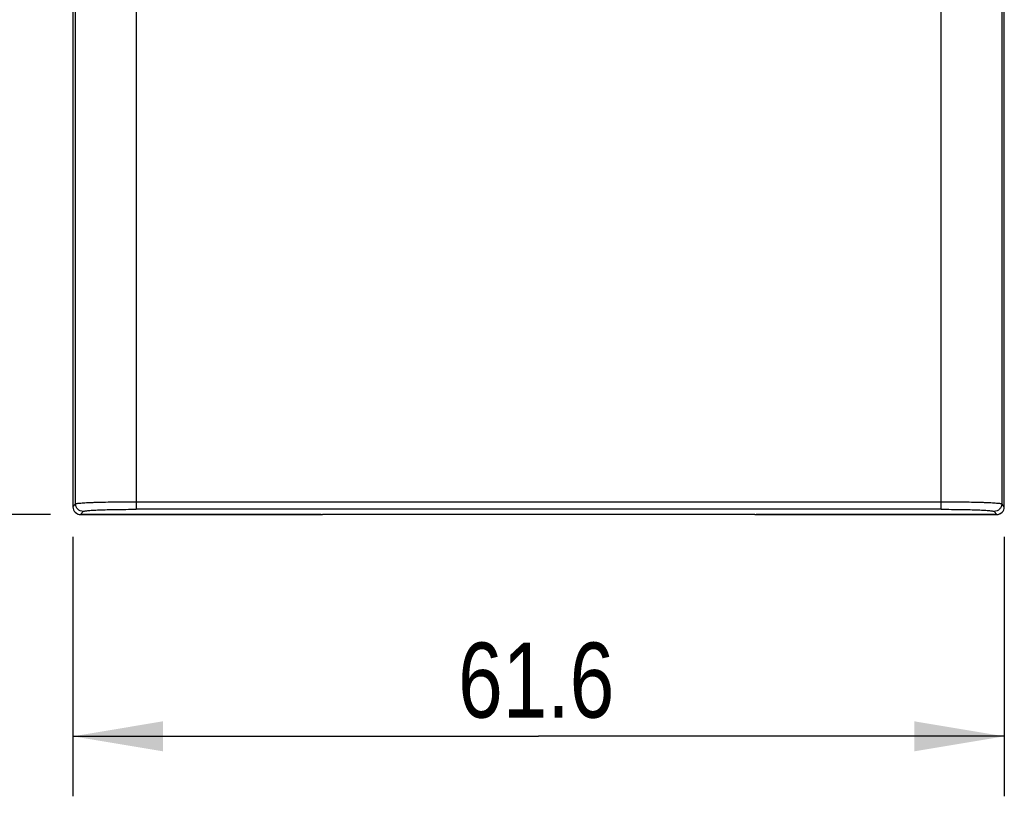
# Model space of a CAD drawing. Header units: inches. Extents: x 0 to 17, y 0 to 11.
# Tile 2 of 10: x 1.9 to 4, y 4.2 to 5.8. Entities that reach past the tile are written whole.
import ezdxf

# ---------------------------------------------------------------- set-up
doc = ezdxf.new("R2010")
doc.units = ezdxf.units.IN
doc.header["$LTSCALE"] = 0.935
doc.header["$MEASUREMENT"] = 0
doc.layers.get('0').update_dxf_attribs({"linetype": 'CONTINUOUS'})
doc.styles.get("Standard").update_dxf_attribs({"font": 'txt', "width": 0.8})
doc.dimstyles.new('DIMSTYLE_1', dxfattribs={"dimtxt": 0.15625, "dimasz": 0.1875, "dimexe": 0.125, "dimexo": 0.0625, "dimgap": 0.039062, "dimtad": 0, "dimtih": 1, "dimtoh": 1, "dimdec": 1, "dimlfac": 1.25, "dimzin": 4, "dimdsep": 46, "dimtxsty": 'Standard', "dimblk": '_FILLED', "dimblk1": '_FILLED', "dimblk2": '_FILLED', "dimcen": 0.09, "dimazin": 1, "dimtfac": 1, "dimtofl": 0, "dimtmove": 0, "dimatfit": 3, "dimldrblk": '_FILLED', "dimfxl": 1, "dimtolj": 1, "dimtzin": 4, "dimarcsym": 0})

# ---------------------------------------------------------------- blocks, each defined once
blk = doc.blocks.new('_FILLED')
at = {"color": 0, "linetype": 'ByBlock'}
blk.add_solid([(0, 0), (-1, 0.167), (-1, -0.167)], dxfattribs=at)
blk = doc.blocks.new('*D1')
at = {"color": 7, "linetype": 'Continuous', "transparency": 16777216}
for p, q in [((2.1206, 6.9936), (0.9444, 6.9936)), ((1.0694, 6.9936), (1.0694, 5.9002)), ((1.0694, 4.8067), (1.0694, 5.9002)), ((2.0051, 4.8067), (0.9444, 4.8067))]:
    blk.add_line(p, q, dxfattribs=at)
at = {"color": 7, "linetype": 'Continuous', "transparency": 16777216, "xscale": 0.1875, "yscale": 0.1875, "zscale": 0.1875}
for p, rotation in [((1.0694, 6.9936), 90), ((1.0694, 4.8067), 270)]:
    blk.add_blockref('_FILLED', p, dxfattribs=dict(at, rotation=rotation))
at = {"color": 7, "linetype": 'Continuous', "transparency": 16777216, "insert": (0.8741, 5.9002), "char_height": 0.15625, "width": 0.5, "attachment_point": 2, "rotation": 90, "line_spacing_factor": 0.9}
blk.add_mtext('69.4', dxfattribs=at)
blk = doc.blocks.new('*D2')
at = {"color": 7, "linetype": 'Continuous', "transparency": 16777216}
for p, q in [((2.0518, 4.7599), (2.0518, 4.2195)), ((3.9913, 4.7599), (3.9913, 4.2195)), ((2.0518, 4.3445), (3.0215, 4.3445)), ((3.9913, 4.3445), (3.0215, 4.3445))]:
    blk.add_line(p, q, dxfattribs=at)
at = {"color": 7, "linetype": 'Continuous', "transparency": 16777216, "xscale": 0.1875, "yscale": 0.1875, "zscale": 0.1875, "rotation": 180}
blk.add_blockref('_FILLED', (2.0518, 4.3445), dxfattribs=at)
at = {"color": 7, "linetype": 'Continuous', "transparency": 16777216, "xscale": 0.1875, "yscale": 0.1875, "zscale": 0.1875}
blk.add_blockref('_FILLED', (3.9913, 4.3445), dxfattribs=at)
at = {"color": 7, "linetype": 'Continuous', "transparency": 16777216, "insert": (3.0165, 4.5398), "char_height": 0.15625, "width": 0.5, "attachment_point": 2, "line_spacing_factor": 0.9}
blk.add_mtext('61.6', dxfattribs=at)

msp = doc.modelspace()

# ---------------------------------------------------------------- linework, layer by layer
at = {"color": 7, "linetype": 'Continuous'}
for p, q in [((2.05726, 4.82882), (2.05726, 6.28141)), ((2.18317, 6.28845), (2.18317, 4.81748)), ((3.85992, 4.81748), (3.85992, 6.28845)), ((3.98583, 6.28141), (3.98583, 4.82882)), ((2.05183, 6.0127), (2.05183, 4.82239)), ((3.99125, 4.82239), (3.99125, 6.0127)), ((2.05726, 4.82882), (2.05183, 4.82239)), ((2.05183, 4.82239), (2.05183, 4.82239)), ((2.18317, 4.83332), (3.85992, 4.83332)), ((3.99125, 4.82239), (3.98583, 4.82882)), ((3.99125, 4.82239), (3.99126, 4.82239)), ((2.06227, 4.80759), (2.0684, 4.80635)), ((2.06757, 4.80665), (2.073, 4.81308)), ((2.56861, 4.80665), (2.06757, 4.80665)), ((2.06757, 4.80665), (2.56857, 4.80665)), ((2.06757, 4.80665), (2.06757, 4.80665)), ((2.0684, 4.80665), (2.0684, 4.80635)), ((2.31589, 4.80635), (2.0684, 4.80635)), ((3.85995, 4.81748), (2.18313, 4.81748)), ((3.47194, 4.80638), (2.57115, 4.80638)), ((3.97551, 4.80665), (3.47448, 4.80665)), ((3.47452, 4.80665), (3.97551, 4.80665)), ((3.97469, 4.80635), (3.7272, 4.80635)), ((3.97009, 4.81308), (3.97551, 4.80665)), ((3.97551, 4.80665), (3.97551, 4.80665))]:
    msp.add_line(p, q, dxfattribs=at)
for centre, radius, start, end in [((2.06758, 4.8224), 0.01575, 180.03286, 269.96877), ((2.06757, 4.82239), 0.01574, 179.99992, 270.00088), ((3.97551, 4.8224), 0.01575, 270.03125, 359.96712), ((3.97552, 4.82239), 0.01574, 269.99436, 0.00485), ((3.72721, 4.8122), 0.00585, 251.98872, 269.95276), ((3.97469, 4.82209), 0.01574, 269.99175, 289.92128)]:
    msp.add_arc(centre, radius, start, end, dxfattribs=at)
for centre, major_axis, start_param, end_param in [((2.568, 4.81012), (0.00698, -0.00209), -1.3586736, -0.9762557), ((3.47509, 4.81012), (0.00698, 0.00209), -2.165337, -1.782919)]:
    msp.add_ellipse(centre, major_axis=major_axis, ratio=0.4429051, start_param=start_param, end_param=end_param, dxfattribs=at)
for points, knots in [([(2.05726, 4.82882), (2.05736, 4.82892), (2.05769, 4.82909), (2.05874, 4.82942), (2.06078, 4.82978), (2.06405, 4.83019), (2.06842, 4.83059), (2.07384, 4.83099), (2.08027, 4.83136), (2.08765, 4.8317), (2.09918, 4.83215), (2.11538, 4.83262), (2.13654, 4.83301), (2.15942, 4.83326), (2.17515, 4.83332), (2.18317, 4.83332)], [0, 0, 0, 0, 0.0033252, 0.008734, 0.0261337, 0.0523642, 0.0872374, 0.1304679, 0.1816794, 0.2403962, 0.3060991, 0.4559771, 0.6258081, 0.8094243, 1, 1, 1, 1]), ([(2.073, 4.81308), (2.07095, 4.81308), (2.06682, 4.8139), (2.06159, 4.81741), (2.05809, 4.82263), (2.05726, 4.82677), (2.05726, 4.82882)], [0, 0, 0, 0, 0.2499917, 0.4999623, 0.7499781, 1, 1, 1, 1]), ([(3.85992, 4.83332), (3.86793, 4.83332), (3.88367, 4.83326), (3.90655, 4.83301), (3.92771, 4.83262), (3.94391, 4.83215), (3.95544, 4.8317), (3.96281, 4.83136), (3.96924, 4.83099), (3.97467, 4.83059), (3.97904, 4.83019), (3.98231, 4.82978), (3.98435, 4.82942), (3.98539, 4.82909), (3.98573, 4.82892), (3.98583, 4.82882)], [0, 0, 0, 0, 0.1905757, 0.3741918, 0.5440228, 0.6939009, 0.7596038, 0.8183206, 0.8695321, 0.9127626, 0.9476358, 0.9738663, 0.9912659, 0.9966747, 1, 1, 1, 1]), ([(3.98583, 4.82882), (3.98583, 4.82677), (3.985, 4.82264), (3.9815, 4.81741), (3.97627, 4.81391), (3.97214, 4.81308), (3.97009, 4.81308)], [0, 0, 0, 0, 0.2499349, 0.4998821, 0.7499214, 1, 1, 1, 1]), ([(2.073, 4.81308), (2.07308, 4.81317), (2.07337, 4.81334), (2.07428, 4.81367), (2.07607, 4.81402), (2.07892, 4.81442), (2.08275, 4.81482), (2.08749, 4.8152), (2.09311, 4.81556), (2.09957, 4.8159), (2.10965, 4.81634), (2.12382, 4.81679), (2.14234, 4.81718), (2.16235, 4.81743), (2.17612, 4.81748), (2.18313, 4.81748)], [0, 0, 0, 0, 0.0034299, 0.0088926, 0.0263344, 0.0525741, 0.0874453, 0.1306674, 0.1818669, 0.240569, 0.3062545, 0.4560917, 0.6258761, 0.8094509, 1, 1, 1, 1]), ([(3.85995, 4.81748), (3.86697, 4.81748), (3.88074, 4.81743), (3.90075, 4.81718), (3.91927, 4.81679), (3.93344, 4.81634), (3.94352, 4.8159), (3.94998, 4.81556), (3.9556, 4.8152), (3.96034, 4.81482), (3.96416, 4.81442), (3.96702, 4.81402), (3.96881, 4.81367), (3.96972, 4.81334), (3.97001, 4.81317), (3.97009, 4.81308)], [0, 0, 0, 0, 0.190549, 0.3741239, 0.5439085, 0.6937458, 0.7594314, 0.8181334, 0.869333, 0.9125551, 0.9474262, 0.9736658, 0.9911073, 0.99657, 1, 1, 1, 1])]:
    msp.add_open_spline(points, degree=3, knots=knots, dxfattribs=at)

# ---------------------------------------------------------------- dimensions: what is measured, and where the dimension line sits
for base, p1, p2, angle, picture, middle in [((1.06944, 6.99365), (2.06757, 4.80665), (2.1831, 6.99365), 90, '*D1', (1.06944, 5.90406)), ((2.05183, 4.34452), (3.99125, 4.82239), (2.05183, 4.82239), 180, '*D2', (3.01647, 4.34452))]:
    dim = msp.add_linear_dim(base=base, p1=p1, p2=p2, angle=angle, dimstyle='DIMSTYLE_1', override={"dimtad": 1, "dimtih": 0, "dimtoh": 0}, dxfattribs=at)
    dim.commit()
    dim.dimension.update_dxf_attribs({"geometry": picture, "text_midpoint": middle, "dimtype": 160})

doc.saveas('drawing.dxf')
